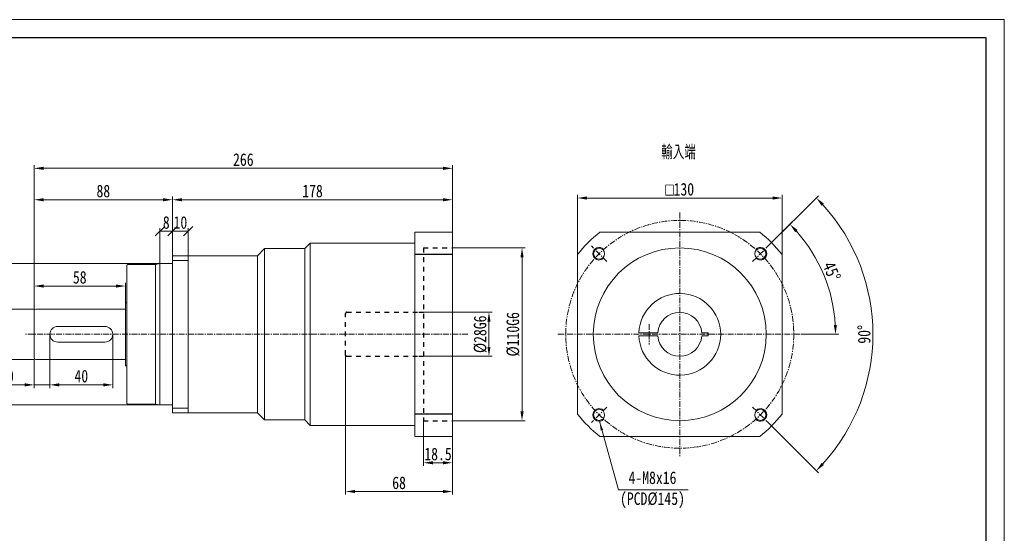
# Model space of a CAD drawing. Header units: millimetres. Extents: x 6092 to 7065, y -259 to 430.
# Tile 3 of 3: x 6439 to 7065, y 103 to 430. Entities that reach past the tile are written whole.
import ezdxf

# ---------------------------------------------------------------- set-up
doc = ezdxf.new("R2010")
doc.units = ezdxf.units.MM
doc.linetypes.add('CENTER', pattern=[2, 1.25, -0.25, 0.25, -0.25])
doc.linetypes.add('EB_DASH', pattern=[6, 3, -3])
doc.layers.get('0').update_dxf_attribs({"lineweight": 0})
for name, color, linetype, lineweight in [('3中心线层', 1, 'CENTER', 18), ('7标注层', 4, 'Continuous', 18), ('CAXA0', 7, 'Continuous', 70), ('CAXA0层', 7, 'Continuous', 70), ('CAXA2', 6, 'EB_DASH', 25), ('图框_外框线', 7, 'Continuous', 18)]:
    doc.layers.add(name, color=color, linetype=linetype, lineweight=lineweight)
doc.styles.get("Standard").update_dxf_attribs({"font": 'txt', "width": 0.707})
doc.styles.add('TH_GBDIM', font='txt', dxfattribs={"width": 0.8})
doc.dimstyles.new('TH_GBDIM', dxfattribs={"dimtxt": 8, "dimasz": 6, "dimexe": 2, "dimexo": 0, "dimgap": 1.5, "dimtad": 1, "dimdec": 0, "dimzin": 0, "dimdsep": 46, "dimtxsty": 'TH_GBDIM', "dimcen": 2.5, "dimdle": 12, "dimclrd": 3, "dimclre": 3, "dimclrt": 3, "dimadec": 0, "dimazin": 0, "dimtfac": 0.714286, "dimtdec": 0, "dimtmove": 0, "dimatfit": 3, "dimfxl": 1, "dimtolj": 1, "dimarcsym": 0})
doc.dimstyles.new('副本 TH_GBDIM', dxfattribs={"dimtxt": 8, "dimasz": 6, "dimexe": 2, "dimexo": 0, "dimgap": 1.5, "dimtad": 1, "dimdec": 1, "dimzin": 0, "dimdsep": 46, "dimtxsty": 'TH_GBDIM', "dimcen": 2.5, "dimdle": 12, "dimclrd": 3, "dimclre": 3, "dimclrt": 3, "dimadec": 0, "dimazin": 0, "dimtfac": 0.714286, "dimtdec": 1, "dimtmove": 0, "dimatfit": 3, "dimfxl": 1, "dimtolj": 1, "dimarcsym": 0})

# ---------------------------------------------------------------- blocks, each defined once
blk = doc.blocks.new('*X2')
at = {"linetype": 'Continuous', "transparency": 16777216}
for points in [[(6430.36, 239.48), (6432.36, 239.48), (6431.36, 245.48)], [(6430.36, 219.48), (6432.36, 219.48), (6431.36, 213.48)]]:
    blk.add_hatch(color=3, dxfattribs=at).paths.add_polyline_path(points, flags=0)
at = {"color": 3, "linetype": 'Continuous', "transparency": 16777216}
for p, q in [((6448.27, 245.48), (6429.36, 245.48)), ((6431.36, 239.48), (6431.36, 219.48)), ((6448.27, 213.48), (6429.36, 213.48))]:
    blk.add_line(p, q, dxfattribs=at)
at = {"color": 3, "linetype": 'Continuous', "lineweight": 15, "transparency": 16777216, "insert": (6425.71, 229.48), "char_height": 8, "width": 44.16, "attachment_point": 5, "rotation": 90, "style": 'TH_GBDIM'}
blk.add_mtext('%%C32h6', dxfattribs=at)
blk = doc.blocks.new('*X3')
at = {"linetype": 'Continuous', "transparency": 16777216}
for points in [[(6652.27, 130.41), (6652.27, 128.41), (6646.27, 129.41)], [(6708.27, 130.41), (6708.27, 128.41), (6714.27, 129.41)]]:
    blk.add_hatch(color=3, dxfattribs=at).paths.add_polyline_path(points, flags=0)
at = {"color": 3, "linetype": 'Continuous', "transparency": 16777216}
for p, q in [((6646.27, 216.28), (6646.27, 127.41)), ((6714.27, 164.5), (6714.27, 127.41)), ((6652.27, 129.41), (6708.27, 129.41))]:
    blk.add_line(p, q, dxfattribs=at)
at = {"color": 3, "linetype": 'Continuous', "lineweight": 15, "transparency": 16777216, "insert": (6680.27, 134.91), "char_height": 8, "width": 16.2844, "attachment_point": 5, "style": 'TH_GBDIM'}
blk.add_mtext('68', dxfattribs=at)
blk = doc.blocks.new('*X4')
at = {"linetype": 'Continuous', "transparency": 16777216}
for points in [[(6454.27, 261.19), (6454.27, 259.19), (6448.27, 260.19)], [(6500.27, 261.19), (6500.27, 259.19), (6506.27, 260.19)]]:
    blk.add_hatch(color=3, dxfattribs=at).paths.add_polyline_path(points, flags=0)
at = {"color": 3, "linetype": 'Continuous', "transparency": 16777216}
for p, q in [((6448.27, 245.48), (6448.27, 262.19)), ((6454.27, 260.19), (6500.27, 260.19)), ((6506.27, 249.48), (6506.27, 262.19))]:
    blk.add_line(p, q, dxfattribs=at)
at = {"color": 3, "linetype": 'Continuous', "lineweight": 15, "transparency": 16777216, "insert": (6477.27, 265.69), "char_height": 8, "width": 16.0711, "attachment_point": 5, "style": 'TH_GBDIM'}
blk.add_mtext('58', dxfattribs=at)
blk = doc.blocks.new('*X5')
at = {"linetype": 'Continuous', "transparency": 16777216}
for points in [[(6454.27, 316.1), (6454.27, 314.1), (6448.27, 315.1)], [(6530.27, 316.1), (6530.27, 314.1), (6536.27, 315.1)]]:
    blk.add_hatch(color=3, dxfattribs=at).paths.add_polyline_path(points, flags=0)
at = {"color": 3, "linetype": 'Continuous', "transparency": 16777216}
for p, q in [((6448.27, 245.48), (6448.27, 317.1)), ((6530.27, 315.1), (6454.27, 315.1)), ((6536.27, 279.48), (6536.27, 317.1))]:
    blk.add_line(p, q, dxfattribs=at)
at = {"color": 3, "linetype": 'Continuous', "lineweight": 15, "transparency": 16777216, "insert": (6492.27, 320.6), "char_height": 8, "width": 16.3556, "attachment_point": 5, "style": 'TH_GBDIM'}
blk.add_mtext('88', dxfattribs=at)
blk = doc.blocks.new('_Oblique')
at = {"color": 0, "linetype": 'ByBlock', "lineweight": -2}
blk.add_line((-0.5, -0.5), (0.5, 0.5), dxfattribs=at)
blk = doc.blocks.new('*X6')
at = {"color": 3, "linetype": 'Continuous', "transparency": 16777216}
for p, q in [((6536.27, 279.48), (6536.27, 297.1)), ((6546.27, 295.1), (6536.27, 295.1)), ((6546.27, 279.48), (6546.27, 297.1))]:
    blk.add_line(p, q, dxfattribs=at)
at = {"color": 3, "linetype": 'Continuous', "transparency": 16777216, "xscale": 6, "yscale": 6, "zscale": 6, "rotation": 180}
blk.add_blockref('_Oblique', (6536.27, 295.1), dxfattribs=at)
at = {"color": 3, "linetype": 'Continuous', "transparency": 16777216, "xscale": 6, "yscale": 6, "zscale": 6}
blk.add_blockref('_Oblique', (6546.27, 295.1), dxfattribs=at)
at = {"color": 3, "linetype": 'Continuous', "lineweight": 15, "transparency": 16777216, "insert": (6541.27, 300.6), "char_height": 8, "width": 15.2178, "attachment_point": 5, "style": 'TH_GBDIM'}
blk.add_mtext('10', dxfattribs=at)
blk = doc.blocks.new('*X8')
at = {"color": 3, "linetype": 'Continuous', "transparency": 16777216}
for p, q in [((6528.27, 274.48), (6528.27, 297.1)), ((6536.27, 295.1), (6528.27, 295.1)), ((6536.27, 274.48), (6536.27, 297.1))]:
    blk.add_line(p, q, dxfattribs=at)
at = {"color": 3, "linetype": 'Continuous', "transparency": 16777216, "xscale": 6, "yscale": 6, "zscale": 6, "rotation": 180}
blk.add_blockref('_Oblique', (6528.27, 295.1), dxfattribs=at)
at = {"color": 3, "linetype": 'Continuous', "transparency": 16777216, "xscale": 6, "yscale": 6, "zscale": 6}
blk.add_blockref('_Oblique', (6536.27, 295.1), dxfattribs=at)
at = {"color": 3, "linetype": 'Continuous', "lineweight": 15, "transparency": 16777216, "insert": (6532.27, 300.6), "char_height": 8, "width": 7.2533, "attachment_point": 5, "style": 'TH_GBDIM'}
blk.add_mtext('8', dxfattribs=at)
blk = doc.blocks.new('*X9')
at = {"linetype": 'Continuous', "transparency": 16777216}
for points in [[(6464.27, 198.29), (6464.27, 196.29), (6458.27, 197.29)], [(6492.27, 198.29), (6492.27, 196.29), (6498.27, 197.29)]]:
    blk.add_hatch(color=3, dxfattribs=at).paths.add_polyline_path(points, flags=0)
at = {"color": 3, "linetype": 'Continuous', "transparency": 16777216}
for p, q in [((6458.27, 229.48), (6458.27, 195.29)), ((6498.27, 229.48), (6498.27, 195.29)), ((6464.27, 197.29), (6492.27, 197.29))]:
    blk.add_line(p, q, dxfattribs=at)
at = {"color": 3, "linetype": 'Continuous', "lineweight": 15, "transparency": 16777216, "insert": (6478.27, 202.79), "char_height": 8, "width": 16.64, "attachment_point": 5, "style": 'TH_GBDIM'}
blk.add_mtext('40', dxfattribs=at)
blk = doc.blocks.new('*X10')
at = {"linetype": 'Continuous', "transparency": 16777216}
for points in [[(6442.27, 198.29), (6442.27, 196.29), (6448.27, 197.29)], [(6464.27, 198.29), (6464.27, 196.29), (6458.27, 197.29)]]:
    blk.add_hatch(color=3, dxfattribs=at).paths.add_polyline_path(points, flags=0)
at = {"color": 3, "linetype": 'Continuous', "transparency": 16777216}
for p, q in [((6458.27, 229.48), (6458.27, 195.29)), ((6448.27, 213.48), (6448.27, 195.29)), ((6442.27, 197.29), (6425.66, 197.29)), ((6458.27, 197.29), (6448.27, 197.29)), ((6464.27, 197.29), (6470.27, 197.29))]:
    blk.add_line(p, q, dxfattribs=at)
at = {"color": 3, "linetype": 'Continuous', "lineweight": 15, "transparency": 16777216, "insert": (6430.96, 202.79), "char_height": 8, "width": 15.2178, "attachment_point": 5, "style": 'TH_GBDIM'}
blk.add_mtext('10', dxfattribs=at)
blk = doc.blocks.new('*X11')
at = {"linetype": 'Continuous', "transparency": 16777216}
for points in [[(6757.44, 278.46), (6759.44, 278.46), (6758.44, 284.46)], [(6757.44, 180.46), (6759.44, 180.46), (6758.44, 174.46)]]:
    blk.add_hatch(color=3, dxfattribs=at).paths.add_polyline_path(points, flags=0)
at = {"color": 3, "linetype": 'Continuous', "transparency": 16777216}
for p, q in [((6714.27, 284.46), (6760.44, 284.46)), ((6758.44, 278.46), (6758.44, 180.46)), ((6714.27, 174.46), (6760.44, 174.46))]:
    blk.add_line(p, q, dxfattribs=at)
at = {"color": 3, "linetype": 'Continuous', "lineweight": 15, "transparency": 16777216, "insert": (6752.78, 229.46), "char_height": 8, "width": 53.2622, "attachment_point": 5, "rotation": 90, "style": 'TH_GBDIM'}
blk.add_mtext('%%C110G6', dxfattribs=at)
blk = doc.blocks.new('*X12')
at = {"linetype": 'Continuous', "transparency": 16777216}
for points in [[(6799.73, 317.2), (6799.73, 315.2), (6793.73, 316.2)], [(6917.73, 317.2), (6917.73, 315.2), (6923.73, 316.2)]]:
    blk.add_hatch(color=3, dxfattribs=at).paths.add_polyline_path(points, flags=0)
at = {"color": 3, "linetype": 'Continuous', "transparency": 16777216}
for p, q in [((6793.73, 280.26), (6793.73, 318.2)), ((6799.73, 316.2), (6917.73, 316.2)), ((6923.73, 280.26), (6923.73, 318.2))]:
    blk.add_line(p, q, dxfattribs=at)
at = {"color": 3, "linetype": 'Continuous', "lineweight": 15, "transparency": 16777216, "insert": (6858.73, 321.74), "char_height": 8, "width": 40.5156, "attachment_point": 5, "style": 'TH_GBDIM'}
blk.add_mtext('{\\fgdt|b0|i0|c134|p2;o}130', dxfattribs=at)
blk = doc.blocks.new('*X13')
at = {"linetype": 'Continuous', "transparency": 16777216}
for points in [[(6408, 268.48), (6410, 268.48), (6409, 274.48)], [(6408, 190.48), (6410, 190.48), (6409, 184.48)]]:
    blk.add_hatch(color=3, dxfattribs=at).paths.add_polyline_path(points, flags=0)
at = {"color": 3, "linetype": 'Continuous', "transparency": 16777216}
for p, q in [((6528.27, 274.48), (6407, 274.48)), ((6409, 268.48), (6409, 190.48)), ((6528.27, 184.48), (6407, 184.48))]:
    blk.add_line(p, q, dxfattribs=at)
at = {"color": 3, "linetype": 'Continuous', "lineweight": 15, "transparency": 16777216, "insert": (6403.35, 229.48), "char_height": 8, "width": 44.16, "attachment_point": 5, "rotation": 90, "style": 'TH_GBDIM'}
blk.add_mtext('%%C90h6', dxfattribs=at)
blk = doc.blocks.new('*X16')
at = {"linetype": 'Continuous', "lineweight": 15}
blk.add_hatch(color=3, dxfattribs=at).paths.add_polyline_path([(-56.41, 43.69), (-54.08, 38.11), (-55.53, 37.71)], flags=0)
at = {"color": 3, "linetype": 'Continuous', "lineweight": 15}
for p, q in [((-56.41, 43.69), (-44.27, 0)), ((-44.27, 0), (0, 0)), ((0, 0), (0, 0))]:
    blk.add_line(p, q, dxfattribs=at)
blk = doc.blocks.new('*X17')
at = {"linetype": 'Continuous', "transparency": 16777216}
for points in [[(6701.77, 148.72), (6701.77, 146.72), (6695.77, 147.72)], [(6708.27, 148.72), (6708.27, 146.72), (6714.27, 147.72)]]:
    blk.add_hatch(color=3, dxfattribs=at).paths.add_polyline_path(points, flags=0)
at = {"color": 3, "linetype": 'Continuous', "transparency": 16777216}
for p, q in [((6695.77, 174.46), (6695.77, 145.72)), ((6714.27, 164.5), (6714.27, 145.72)), ((6701.77, 147.72), (6708.27, 147.72))]:
    blk.add_line(p, q, dxfattribs=at)
at = {"color": 3, "linetype": 'Continuous', "lineweight": 15, "transparency": 16777216, "insert": (6705.02, 153.22), "char_height": 8, "width": 33.2089, "attachment_point": 5, "style": 'TH_GBDIM'}
blk.add_mtext('18.5', dxfattribs=at)
blk = doc.blocks.new('*X18')
at = {"linetype": 'Continuous', "transparency": 16777216}
for points in [[(6542.27, 316.1), (6542.27, 314.1), (6536.27, 315.1)], [(6708.27, 316.1), (6708.27, 314.1), (6714.27, 315.1)]]:
    blk.add_hatch(color=3, dxfattribs=at).paths.add_polyline_path(points, flags=0)
at = {"color": 3, "linetype": 'Continuous', "transparency": 16777216}
for p, q in [((6536.27, 279.48), (6536.27, 317.1)), ((6542.27, 315.1), (6708.27, 315.1)), ((6714.27, 294.46), (6714.27, 317.1))]:
    blk.add_line(p, q, dxfattribs=at)
at = {"color": 3, "linetype": 'Continuous', "lineweight": 15, "transparency": 16777216, "insert": (6625.27, 320.6), "char_height": 8, "width": 24.1778, "attachment_point": 5, "style": 'TH_GBDIM'}
blk.add_mtext('178', dxfattribs=at)
blk = doc.blocks.new('*X19')
at = {"linetype": 'Continuous', "transparency": 16777216}
for points in [[(6736.43, 237.48), (6738.43, 237.48), (6737.43, 243.48)], [(6736.43, 221.48), (6738.43, 221.48), (6737.43, 215.48)]]:
    blk.add_hatch(color=3, dxfattribs=at).paths.add_polyline_path(points, flags=0)
at = {"color": 3, "linetype": 'Continuous', "transparency": 16777216}
for p, q in [((6695.77, 243.48), (6739.43, 243.48)), ((6737.43, 237.48), (6737.43, 221.48)), ((6695.77, 215.48), (6739.43, 215.48))]:
    blk.add_line(p, q, dxfattribs=at)
at = {"color": 3, "linetype": 'Continuous', "lineweight": 15, "transparency": 16777216, "insert": (6731.93, 229.48), "char_height": 8, "width": 44.16, "attachment_point": 5, "rotation": 90, "style": 'TH_GBDIM'}
blk.add_mtext('%%C28G6', dxfattribs=at)
blk = doc.blocks.new('*X20')
at = {"linetype": 'Continuous', "transparency": 16777216}
for points in [[(6454.27, 336.1), (6454.27, 334.1), (6448.27, 335.1)], [(6708.27, 336.1), (6708.27, 334.1), (6714.27, 335.1)]]:
    blk.add_hatch(color=3, dxfattribs=at).paths.add_polyline_path(points, flags=0)
at = {"color": 3, "linetype": 'Continuous', "transparency": 16777216}
for p, q in [((6448.27, 244.48), (6448.27, 337.1)), ((6454.27, 335.1), (6708.27, 335.1)), ((6714.27, 294.46), (6714.27, 337.1))]:
    blk.add_line(p, q, dxfattribs=at)
at = {"color": 3, "linetype": 'Continuous', "lineweight": 15, "transparency": 16777216, "insert": (6581.27, 340.6), "char_height": 8, "width": 25.3867, "attachment_point": 5, "style": 'TH_GBDIM'}
blk.add_mtext('266', dxfattribs=at)
blk = doc.blocks.new('*X23')
at = {"linetype": 'Continuous', "transparency": 16777216}
for points in [[(6932.17, 294.46), (6933.62, 295.83), (6928.78, 299.51)], [(6958.62, 235.49), (6956.62, 235.43), (6957.8, 229.46)]]:
    blk.add_hatch(color=3, dxfattribs=at).paths.add_polyline_path(points, flags=0)
at = {"color": 3, "linetype": 'Continuous', "transparency": 16777216}
for p, q in [((6914.94, 285.67), (6930.2, 300.93)), ((6936.23, 229.46), (6959.8, 229.46))]:
    blk.add_line(p, q, dxfattribs=at)
blk.add_arc((6858.73, 229.46), 99.07, 3.47041, 41.52959, dxfattribs=at)
at = {"color": 3, "linetype": 'Continuous', "lineweight": 15, "transparency": 16777216, "insert": (6955.34, 269.48), "char_height": 8, "width": 24.6915, "attachment_point": 5, "rotation": 292.5, "style": 'TH_GBDIM'}
blk.add_mtext('45%%D', dxfattribs=at)
blk = doc.blocks.new('*X24')
at = {"linetype": 'Continuous', "transparency": 16777216}
for points in [[(6948.95, 311.24), (6950.4, 312.62), (6945.54, 316.27)], [(6950.4, 146.3), (6948.95, 147.68), (6945.54, 142.64)]]:
    blk.add_hatch(color=3, dxfattribs=at).paths.add_polyline_path(points, flags=0)
at = {"color": 3, "linetype": 'Continuous', "transparency": 16777216}
for p, q in [((6914.94, 285.67), (6946.95, 317.69)), ((6914.94, 173.24), (6946.95, 141.23))]:
    blk.add_line(p, q, dxfattribs=at)
blk.add_arc((6858.73, 229.46), 122.77, 317.80032, 42.19968, dxfattribs=at)
at = {"color": 3, "linetype": 'Continuous', "lineweight": 15, "transparency": 16777216, "insert": (6976, 229.46), "char_height": 8, "width": 24.0356, "attachment_point": 5, "rotation": 90, "style": 'TH_GBDIM'}
blk.add_mtext('90%%D', dxfattribs=at)

msp = doc.modelspace()

# ---------------------------------------------------------------- linework, layer by layer
at = {"color": 7, "linetype": 'Continuous', "lineweight": 15}
for p, q in [((6690.27, 294.46), (6714.27, 294.46)), ((6690.27, 164.5), (6690.27, 294.46)), ((6714.27, 294.46), (6714.27, 164.5)), ((6807.92, 294.46), (6909.53, 294.46)), ((6594.77, 283.98), (6590.27, 279.48)), ((6594.77, 283.98), (6612.27, 283.98)), ((6594.77, 174.98), (6594.77, 283.98)), ((6612.27, 283.98), (6620.27, 283.98)), ((6620.27, 283.98), (6623.78, 287.49)), ((6620.27, 174.98), (6620.27, 283.98)), ((6623.78, 287.49), (6690.27, 287.49)), ((6623.78, 287.49), (6623.78, 171.5)), ((6690.27, 287.46), (6690.27, 285.46)), ((6546.27, 279.48), (6536.27, 279.48)), ((6536.27, 279.48), (6536.27, 179.48)), ((6546.27, 276.48), (6536.27, 276.48)), ((6590.27, 279.48), (6546.27, 279.48)), ((6546.27, 179.48), (6546.27, 279.48)), ((6590.27, 179.48), (6590.27, 279.48)), ((6793.73, 178.65), (6793.73, 280.26)), ((6923.73, 178.65), (6923.73, 280.26)), ((6507.27, 273.48), (6507.77, 273.98)), ((6507.27, 273.48), (6507.27, 270.98)), ((6507.27, 270.98), (6507.27, 187.98)), ((6525.43, 273.98), (6507.77, 273.98)), ((6528.27, 274.48), (6525.43, 273.98)), ((6525.43, 273.98), (6525.43, 184.98)), ((6536.27, 274.48), (6528.27, 274.48)), ((6528.27, 274.48), (6528.27, 184.48)), ((6448.27, 244.48), (6448.27, 214.48)), ((6506.27, 245.48), (6449.27, 245.48)), ((6507.27, 249.48), (6506.27, 249.48)), ((6506.27, 249.48), (6506.27, 245.24)), ((6506.27, 229.48), (6506.27, 245.48)), ((6463.27, 234.48), (6493.27, 234.48)), ((6506.27, 229.48), (6506.27, 213.48)), ((6844.76, 230.46), (6832.74, 230.46)), ((6844.76, 228.46), (6832.74, 228.46)), ((6876.73, 230.46), (6872.69, 230.46)), ((6876.73, 228.46), (6872.69, 228.46)), ((6876.73, 230.46), (6876.73, 228.46)), ((6463.27, 224.48), (6493.27, 224.48)), ((6506.27, 213.48), (6449.27, 213.48)), ((6506.27, 209.48), (6506.27, 213.72)), ((6507.27, 209.48), (6506.27, 209.48)), ((6507.27, 187.98), (6507.27, 185.48)), ((6507.77, 184.98), (6507.27, 185.48)), ((6507.77, 184.98), (6525.43, 184.98)), ((6528.27, 184.48), (6525.43, 184.98)), ((6528.27, 184.48), (6536.27, 184.48)), ((6546.27, 182.48), (6536.27, 182.48)), ((6546.27, 179.48), (6536.27, 179.48)), ((6546.27, 179.48), (6590.27, 179.48)), ((6590.27, 179.48), (6594.77, 174.98)), ((6612.27, 174.98), (6594.77, 174.98)), ((6612.27, 174.98), (6620.27, 174.98)), ((6620.27, 174.98), (6623.78, 171.47)), ((6623.78, 171.47), (6690.27, 171.47)), ((6690.27, 164.5), (6714.27, 164.5)), ((6807.92, 164.46), (6909.53, 164.46))]:
    msp.add_line(p, q, dxfattribs=at)
for centre, radius in [((6858.73, 229.46), 55), ((6807.46, 280.72), 3.5), ((6909.99, 280.72), 3.5), ((6807.46, 178.19), 3.5), ((6909.99, 178.19), 3.5)]:
    msp.add_circle(centre, radius, dxfattribs=at)
for centre, radius, start, end in [((6858.73, 229.46), 82.5, 128.01228, 141.98772), ((6858.73, 229.46), 82.5, 38.01228, 51.98772), ((6858.73, 229.46), 26, 182.20423, 177.79577), ((6449.27, 244.48), 1, 90, 180), ((6858.73, 229.46), 14, 4.09604, 175.90396), ((6463.27, 229.48), 5, 90, 270), ((6463.27, 229.48), 5, 90, 270), ((6493.27, 229.48), 5, 270.00005, 90.00005), ((6858.73, 229.46), 14, 184.09604, 355.90396), ((6449.27, 214.48), 1, 180, 270), ((6858.73, 229.46), 82.5, 218.01228, 231.98772), ((6858.73, 229.46), 82.5, 308.01228, 321.98772)]:
    msp.add_arc(centre, radius, start, end, dxfattribs=at)
at = {"layer": '3中心线层', "ltscale": 3}
for p, q in [((6858.73, 306.96), (6858.73, 151.96)), ((6812.41, 275.77), (6802.51, 285.67)), ((6905.04, 275.77), (6914.94, 285.67)), ((6839.23, 236), (6839.23, 222.91)), ((6723.94, 229.48), (6442.63, 229.48)), ((6781.23, 229.46), (6936.23, 229.46)), ((6812.41, 183.14), (6802.51, 173.24)), ((6905.04, 183.14), (6914.94, 173.24))]:
    msp.add_line(p, q, dxfattribs=at)
msp.add_circle((6858.73, 229.46), 72.5, dxfattribs=at)
at = {"layer": '7标注层'}
for centre, start, end in [((6807.46, 280.72), 43.41923, 315), ((6909.99, 280.72), 225, 136.58077), ((6807.46, 178.19), 45, 316.58077), ((6909.99, 178.19), 223.41923, 135)]:
    msp.add_arc(centre, 4, start, end, dxfattribs=at)
at = {"layer": 'CAXA0层', "linetype": 'Continuous', "lineweight": 25}
for p, q in [((6714.27, 280.26), (6690.27, 280.26)), ((6714.27, 178.69), (6690.27, 178.69))]:
    msp.add_line(p, q, dxfattribs=at)
at = {"layer": 'CAXA2', "color": 6, "linetype": 'EB_DASH', "lineweight": 25}
for p, q in [((6695.77, 284.46), (6695.77, 174.46)), ((6695.77, 284.46), (6714.27, 284.46)), ((6646.27, 216.28), (6646.27, 242.68)), ((6647.07, 243.48), (6692.77, 243.48)), ((6692.77, 243.48), (6695.77, 243.48)), ((6647.07, 215.48), (6692.77, 215.48)), ((6692.77, 215.48), (6695.77, 215.48)), ((6695.77, 174.46), (6714.27, 174.46))]:
    msp.add_line(p, q, dxfattribs=at)
for centre, start, end in [((6647.07, 242.68), 90, 180), ((6647.07, 216.28), 180, 270)]:
    msp.add_arc(centre, 0.8, start, end, dxfattribs=at)
at = {"layer": '图框_外框线', "color": 3}
msp.add_lwpolyline([(6091.6, -258.66), (7065.05, -258.66), (7065.05, 429.72), (6091.6, 429.72)], close=True, dxfattribs=at)
at = {"layer": '图框_外框线', "color": 3, "lineweight": 25}
msp.add_lwpolyline([(6149.54, -247.07), (7053.46, -247.07), (7053.46, 418.13), (6149.54, 418.13)], close=True, dxfattribs=at)

# ---------------------------------------------------------------- block references
at = {"color": 7, "linetype": 'Continuous', "lineweight": 15}
msp.add_blockref('*X16', (6864.05, 130.51), dxfattribs=at)

# ---------------------------------------------------------------- texts
at = {"color": 3, "insert": (6857.97, 345.23), "char_height": 8, "width": 46.882, "attachment_point": 5}
msp.add_mtext('輸入端', dxfattribs=at)
at = {"layer": 'CAXA0', "color": 3, "linetype": 'Continuous', "insert": (6841.38, 130.47), "char_height": 8, "width": 73.9556, "attachment_point": 5, "style": 'TH_GBDIM'}
msp.add_mtext('4-M8x16\\P(PCD%%C145)', dxfattribs=at)

# ---------------------------------------------------------------- dimensions: what is measured, and where the dimension line sits
at = {"color": 7, "linetype": 'Continuous', "lineweight": 15}
for base, p1, picture, middle in [((6714.27, 335.1), (6448.27, 244.48), '*X20', (6581.27, 340.6)), ((6714.27, 315.1), (6536.27, 279.48), '*X18', (6625.27, 320.6))]:
    dim = msp.add_linear_dim(base=base, p1=p1, p2=(6714.27, 294.46), dimstyle='TH_GBDIM', override={"dimsah": 1, "dimtzin": 0}, dxfattribs=at)
    dim.commit()
    dim.dimension.update_dxf_attribs({"geometry": picture, "text_midpoint": middle})
for base, p1, p2, text, override, picture, middle in [((6448.27, 315.1), (6536.27, 279.48), (6448.27, 245.48), '88', {"dimsah": 1, "dimtzin": 0}, '*X5', (6492.27, 320.6)), ((6923.73, 316.2), (6793.73, 280.26), (6923.73, 280.26), '{\\fgdt|b0|i0|c134|p2;o}130', {"dimsah": 1, "dimtzin": 0}, '*X12', (6858.73, 321.74)), ((6528.27, 295.1), (6536.27, 274.48), (6528.27, 274.48), '8', {"dimblk": 'Oblique', "dimsah": 1, "dimtzin": 0}, '*X8', (6532.27, 300.6)), ((6506.27, 260.19), (6448.27, 245.48), (6506.27, 249.48), '58', {"dimsah": 1, "dimtzin": 0}, '*X4', (6477.27, 265.69)), ((6448.27, 197.29), (6458.27, 229.48), (6448.27, 213.48), '10', {"dimsah": 1, "dimtzin": 0}, '*X10', (6430.96, 202.79)), ((6498.27, 197.29), (6458.27, 229.48), (6498.27, 229.48), '40', {"dimsah": 1, "dimtzin": 0}, '*X9', (6478.27, 202.79))]:
    dim = msp.add_linear_dim(base=base, p1=p1, p2=p2, text=text, dimstyle='TH_GBDIM', override=override, dxfattribs=at)
    dim.commit()
    dim.dimension.update_dxf_attribs({"geometry": picture, "text_midpoint": middle})
for base, line1, picture, middle in [((6981.5, 229.46), ((6905.04, 183.14), (6914.94, 173.24)), '*X24', (6976, 229.46)), ((6950.26, 267.37), ((6781.23, 229.46), (6936.23, 229.46)), '*X23', (6955.34, 269.48))]:
    dim = msp.add_angular_dim_2l(base=base, line1=line1, line2=((6905.04, 275.77), (6914.94, 285.67)), dimstyle='TH_GBDIM', override={"dimtad": 1, "dimtih": 0, "dimtoh": 0, "dimsah": 1, "dimtzin": 0}, dxfattribs=at)
    dim.commit()
    dim.dimension.update_dxf_attribs({"geometry": picture, "text_midpoint": middle})
dim = msp.add_linear_dim(base=(6536.27, 295.1), p1=(6546.27, 279.48), p2=(6536.27, 279.48), text='10', dimstyle='TH_GBDIM', override={"dimblk": 'Oblique', "dimsah": 1, "dimtzin": 0}, dxfattribs=at)
dim.commit()
dim.dimension.update_dxf_attribs({"geometry": '*X6', "text_midpoint": (6541.27, 295.1), "dimtype": 160})
for base, p1, p2, text, picture, middle in [((6758.44, 174.46), (6714.27, 284.46), (6714.27, 174.46), '%%C110G6', '*X11', (6758.44, 229.46)), ((6737.43, 215.48), (6695.77, 243.48), (6695.77, 215.48), '%%C<>G6', '*X19', (6737.43, 229.48))]:
    dim = msp.add_linear_dim(base=base, p1=p1, p2=p2, angle=270, text=text, dimstyle='TH_GBDIM', override={"dimsah": 1, "dimtzin": 0}, dxfattribs=at)
    dim.commit()
    dim.dimension.update_dxf_attribs({"geometry": picture, "text_midpoint": middle, "dimtype": 160})
for base, p1, p2, angle, text, picture, middle in [((6409, 184.48), (6528.27, 274.48), (6528.27, 184.48), 270, '%%C90h6', '*X13', (6403.35, 229.48)), ((6431.36, 213.48), (6448.27, 245.48), (6448.27, 213.48), 270, '%%C32h6', '*X2', (6425.71, 229.48)), ((6714.27, 129.41), (6646.27, 216.28), (6714.27, 164.5), 0, '68', '*X3', (6680.27, 134.91))]:
    dim = msp.add_linear_dim(base=base, p1=p1, p2=p2, angle=angle, text=text, dimstyle='TH_GBDIM', override={"dimsah": 1, "dimtzin": 0}, dxfattribs=at)
    dim.commit()
    dim.dimension.update_dxf_attribs({"geometry": picture, "text_midpoint": middle})
dim = msp.add_linear_dim(base=(6714.27, 147.72), p1=(6695.77, 174.46), p2=(6714.27, 164.5), dimstyle='副本 TH_GBDIM', override={"dimsah": 1, "dimtzin": 0}, dxfattribs=at)
dim.commit()
dim.dimension.update_dxf_attribs({"geometry": '*X17', "text_midpoint": (6705.02, 147.72), "dimtype": 160})

doc.saveas('drawing.dxf')
